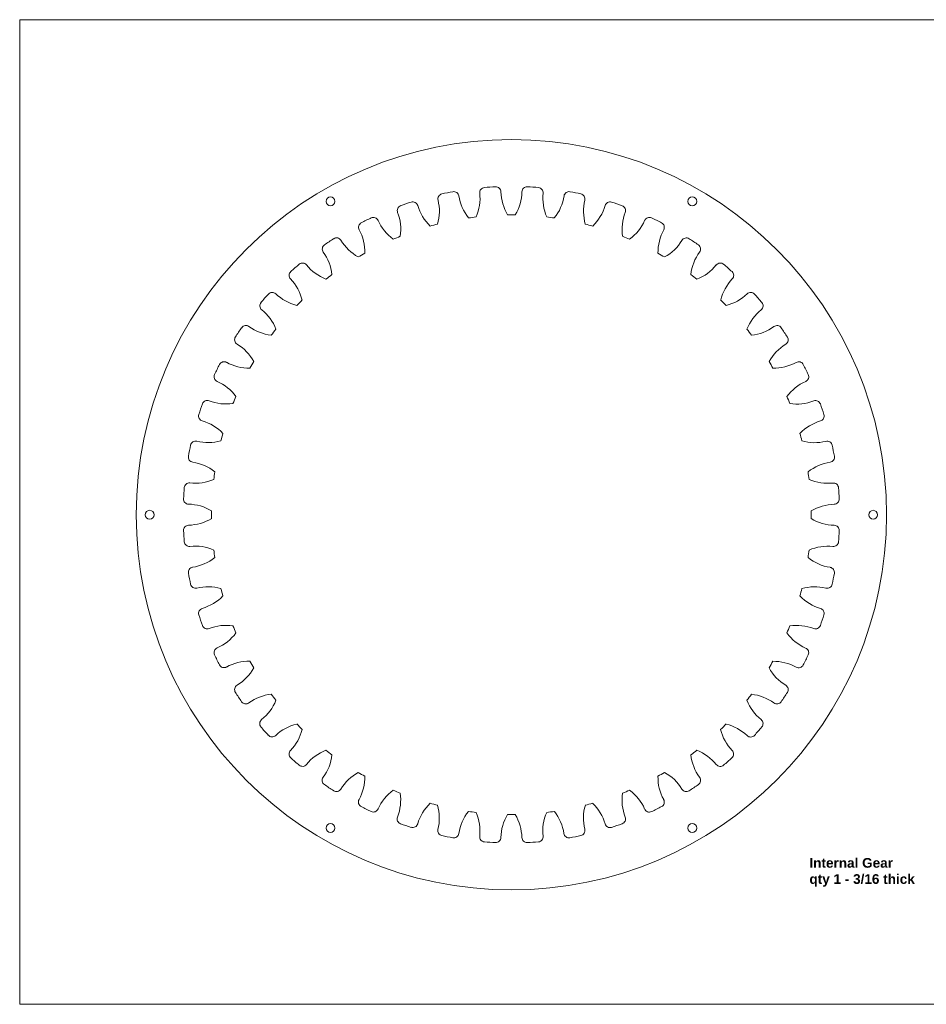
# Model space of a CAD drawing. Header units: inches. Extents: x 0 to 32.5, y 0 to 21.
# Tile 1 of 3: x 0 to 19.3, y 0 to 21. Entities that reach past the tile are written whole.
import ezdxf

# ---------------------------------------------------------------- set-up
doc = ezdxf.new("R2010")
doc.units = ezdxf.units.IN
doc.header["$MEASUREMENT"] = 0
doc.layers.add('CONTINUOUS', color=7, linetype='Continuous', lineweight=0)
doc.layers.add('VISIBLE', color=7, linetype='Continuous', lineweight=0)

# ---------------------------------------------------------------- blocks, each defined once
blk = doc.blocks.new('BLOCK7')
at = {"layer": 'CONTINUOUS'}
for p, q in [((32.5, 21), (0, 21)), ((0, 21), (0, 0)), ((0, 0), (32.5, 0))]:
    blk.add_line(p, q, dxfattribs=at)

msp = doc.modelspace()

# ---------------------------------------------------------------- linework, layer by layer
at = {"layer": 'VISIBLE'}
for centre, radius in [((10.489, 10.442), 8.002), ((6.631, 17.125), 0.0938), ((14.348, 17.125), 0.0938), ((2.773, 10.442), 0.0938), ((18.206, 10.442), 0.0938), ((6.631, 3.76), 0.0938), ((14.348, 3.76), 0.0938)]:
    msp.add_circle(centre, radius, dxfattribs=at)
for centre, radius, start, end in [((10.489, 10.442), 7.002, 92.7679, 94.7195), ((10.157, 17.327), 0.109, 1.4913, 92.7679), ((10.824, 17.327), 0.109, 87.2195, 179.0602), ((10.489, 10.442), 7.002, 85.2679, 87.2195), ((9.031, 17.179), 0.109, 102.2195, 194.0602), ((10.489, 10.442), 7.002, 100.2679, 102.2195), ((9.261, 17.224), 0.109, 8.9913, 100.2679), ((10.374, 17.401), 1.018, 188.9913, 218.1763), ((8.852, 17.188), 0.968, 335.8814, 6.5602), ((9.922, 17.311), 0.109, 94.7195, 186.5602), ((11.284, 17.356), 1.018, 181.4913, 210.6763), ((9.746, 17.344), 0.968, 328.3814, 359.0602), ((11.058, 17.311), 0.109, 353.9913, 85.2679), ((12.179, 17.193), 1.018, 173.9913, 203.1763), ((10.654, 17.382), 0.968, 320.8814, 351.5602), ((11.72, 17.224), 0.109, 79.7195, 171.5602), ((10.489, 10.442), 7.002, 77.7679, 79.7195), ((11.95, 17.178), 0.109, 346.4913, 77.7679), ((8.164, 16.931), 0.109, 109.7195, 201.5602), ((10.489, 10.442), 7.002, 107.7679, 109.7195), ((8.386, 17.006), 0.109, 16.4913, 107.7679), ((9.467, 17.326), 1.018, 196.4913, 225.6763), ((7.985, 16.917), 0.968, 343.3814, 14.0602), ((13.046, 16.915), 1.018, 166.4913, 195.6763), ((11.558, 17.302), 0.968, 313.3814, 344.0602), ((12.594, 17.006), 0.109, 72.2195, 164.0602), ((10.489, 10.442), 7.002, 70.2679, 72.2195), ((12.817, 16.93), 0.109, 338.9913, 70.2679), ((7.162, 16.535), 0.968, 350.8814, 21.5602), ((10.489, 23.786), 6.95, 269.3274, 270.6726), ((13.869, 16.526), 1.018, 158.9913, 188.1763), ((7.337, 16.572), 0.109, 117.2195, 209.0602), ((10.489, 10.442), 7.002, 115.2679, 117.2195), ((7.547, 16.675), 0.109, 23.9913, 115.2679), ((8.577, 17.134), 1.018, 203.9913, 233.1763), ((7.036, 23.332), 6.95, 284.3274, 285.6726), ((8.748, 23.672), 6.95, 276.8274, 278.1726), ((12.231, 23.672), 6.95, 261.8274, 263.1726), ((13.943, 23.332), 6.95, 254.3274, 255.6726), ((12.444, 17.103), 0.968, 305.8814, 336.5602), ((13.433, 16.675), 0.109, 64.7195, 156.5602), ((10.489, 10.442), 7.002, 62.7679, 64.7195), ((13.643, 16.571), 0.109, 331.4913, 62.7679), ((6.395, 16.048), 0.968, 358.3814, 29.0602), ((5.383, 22.77), 6.95, 291.8274, 293.1726), ((15.596, 22.77), 6.95, 246.8274, 248.1726), ((14.634, 16.033), 1.018, 151.4913, 180.6763), ((6.564, 16.108), 0.109, 124.7195, 216.5602), ((10.489, 10.442), 7.002, 122.7679, 124.7195), ((6.759, 16.238), 0.109, 31.4913, 122.7679), ((7.72, 16.827), 1.018, 211.4913, 240.6763), ((13.297, 16.791), 0.968, 298.3814, 329.0602), ((14.221, 16.237), 0.109, 57.2195, 149.0602), ((10.489, 10.442), 7.002, 55.2679, 57.2195), ((14.416, 16.107), 0.109, 323.9913, 55.2679), ((5.698, 15.466), 0.968, 5.8814, 36.5602), ((3.817, 21.998), 6.95, 299.3274, 300.6726), ((17.161, 21.998), 6.95, 239.3274, 240.6726), ((15.328, 15.444), 1.018, 143.9913, 173.1763), ((10.489, 10.442), 7.002, 130.2679, 132.2195), ((6.034, 15.701), 0.109, 38.9913, 130.2679), ((6.91, 16.411), 1.018, 218.9913, 248.1763), ((14.102, 16.37), 0.968, 290.8814, 321.5602), ((14.946, 15.7), 0.109, 49.7195, 141.5602), ((10.489, 10.442), 7.002, 47.7679, 49.7195), ((5.858, 15.547), 0.109, 132.2195, 224.0602), ((2.366, 21.029), 6.95, 306.8274, 308.1726), ((18.613, 21.029), 6.95, 231.8274, 233.1726), ((15.122, 15.546), 0.109, 316.4913, 47.7679), ((5.083, 14.797), 0.968, 13.3814, 44.0602), ((15.94, 14.77), 1.018, 136.4913, 165.6763), ((10.489, 10.442), 7.002, 137.7679, 139.7195), ((5.386, 15.075), 0.109, 46.4913, 137.7679), ((6.162, 15.893), 1.018, 226.4913, 255.6763), ((14.845, 15.848), 0.968, 283.3814, 314.0602), ((15.594, 15.074), 0.109, 42.2195, 134.0602), ((10.489, 10.442), 7.002, 40.2679, 42.2195), ((5.231, 14.898), 0.109, 139.7195, 231.5602), ((1.054, 19.878), 6.95, 314.3274, 315.6726), ((19.925, 19.878), 6.95, 224.3274, 225.6726), ((15.749, 14.897), 0.109, 308.9913, 40.2679), ((4.561, 14.054), 0.968, 20.8814, 51.5602), ((16.458, 14.021), 1.018, 128.9913, 158.1763), ((10.489, 10.442), 7.002, 145.2679, 147.2195), ((4.825, 14.369), 0.109, 53.9913, 145.2679), ((5.488, 15.281), 1.018, 233.9913, 263.1763), ((-0.097, 18.566), 6.95, 321.8274, 323.1726), ((21.076, 18.566), 6.95, 216.8274, 218.1726), ((15.513, 15.233), 0.968, 275.8814, 306.5602), ((16.155, 14.368), 0.109, 34.7195, 126.5602), ((10.489, 10.442), 7.002, 32.7679, 34.7195), ((4.694, 14.174), 0.109, 147.2195, 239.0602), ((4.14, 13.25), 0.968, 28.3814, 59.0602), ((16.874, 13.211), 1.018, 121.4913, 150.6763), ((16.285, 14.173), 0.109, 301.4913, 32.7679), ((4.361, 13.596), 0.109, 61.4913, 152.7679), ((4.899, 14.587), 1.018, 241.4913, 270.6763), ((-1.067, 17.114), 6.95, 329.3274, 330.6726), ((22.046, 17.114), 6.95, 209.3274, 210.6726), ((16.095, 14.537), 0.968, 268.3814, 299.0602), ((16.619, 13.595), 0.109, 27.2195, 119.0602), ((10.489, 10.442), 7.002, 152.7679, 154.7195), ((10.489, 10.442), 7.002, 25.2679, 27.2195), ((4.257, 13.386), 0.109, 154.7195, 246.5602), ((3.828, 12.397), 0.968, 35.8814, 66.5602), ((17.181, 12.354), 1.018, 113.9913, 143.1763), ((16.723, 13.384), 0.109, 293.9913, 25.2679), ((4.002, 12.769), 0.109, 68.9913, 160.2679), ((4.406, 13.822), 1.018, 248.9913, 278.1763), ((-1.839, 15.549), 6.95, 336.8274, 338.1726), ((22.818, 15.549), 6.95, 201.8274, 203.1726), ((16.582, 13.77), 0.968, 260.8814, 291.5602), ((16.978, 12.768), 0.109, 19.7195, 111.5602), ((10.489, 10.442), 7.002, 160.2679, 162.2195), ((10.489, 10.442), 7.002, 17.7679, 19.7195), ((3.926, 12.547), 0.109, 162.2195, 254.0602), ((3.63, 11.511), 0.968, 43.3814, 74.0602), ((17.373, 11.465), 1.018, 106.4913, 135.6763), ((17.053, 12.546), 0.109, 286.4913, 17.7679), ((3.753, 11.903), 0.109, 76.4913, 167.7679), ((4.017, 12.999), 1.018, 256.4913, 285.6763), ((-2.4, 13.896), 6.95, 344.3274, 345.6726), ((23.379, 13.896), 6.95, 194.3274, 195.6726), ((16.964, 12.946), 0.968, 253.3814, 284.0602), ((17.226, 11.901), 0.109, 12.2195, 104.0602), ((10.489, 10.442), 7.002, 167.7679, 169.7195), ((10.489, 10.442), 7.002, 10.2679, 12.2195), ((3.707, 11.672), 0.109, 169.7195, 261.5602), ((3.549, 10.606), 0.968, 50.8814, 81.5602), ((17.448, 10.557), 1.018, 98.9913, 128.1763), ((17.272, 11.671), 0.109, 278.9913, 10.2679), ((-2.74, 12.184), 6.95, 351.8274, 353.1726), ((23.719, 12.184), 6.95, 186.8274, 188.1726), ((3.738, 12.132), 1.018, 263.9913, 293.1763), ((17.236, 12.08), 0.968, 245.8814, 276.5602), ((10.489, 10.442), 7.002, 175.2679, 177.2195), ((3.62, 11.011), 0.109, 83.9913, 175.2679), ((17.359, 11.009), 0.109, 4.7195, 96.5602), ((10.489, 10.442), 7.002, 2.7679, 4.7195), ((3.605, 10.777), 0.109, 177.2195, 269.0602), ((17.374, 10.775), 0.109, 271.4913, 2.7679), ((3.587, 9.699), 0.968, 58.3814, 89.0602), ((-2.855, 10.442), 6.95, 359.3274, 0.6726), ((23.833, 10.442), 6.95, 179.3274, 180.6726), ((17.403, 9.648), 1.018, 91.4913, 120.6763), ((3.576, 11.236), 1.018, 271.4913, 300.6763), ((17.392, 11.185), 0.968, 238.3814, 269.0602), ((3.605, 10.109), 0.109, 91.4913, 182.7679), ((10.489, 10.442), 7.002, 182.7679, 184.7195), ((17.374, 10.108), 0.109, 357.2195, 89.0602), ((10.489, 10.442), 7.002, 355.2679, 357.2195), ((3.62, 9.875), 0.109, 184.7195, 276.5602), ((3.743, 8.805), 0.968, 65.8814, 96.5602), ((-2.74, 8.7), 6.95, 6.8274, 8.1726), ((23.719, 8.7), 6.95, 171.8274, 173.1726), ((17.241, 8.752), 1.018, 83.9913, 113.1763), ((17.359, 9.874), 0.109, 263.9913, 355.2679), ((3.531, 10.327), 1.018, 278.9913, 308.1763), ((17.43, 10.278), 0.968, 230.8814, 261.5602), ((3.707, 9.214), 0.109, 98.9913, 190.2679), ((17.271, 9.212), 0.109, 349.7195, 81.5602), ((10.489, 10.442), 7.002, 190.2679, 192.2195), ((10.489, 10.442), 7.002, 347.7679, 349.7195), ((3.753, 8.983), 0.109, 192.2195, 284.0602), ((4.015, 7.938), 0.968, 73.3814, 104.0602), ((-2.4, 6.989), 6.95, 14.3274, 15.6726), ((23.379, 6.989), 6.95, 164.3274, 165.6726), ((16.962, 7.886), 1.018, 76.4913, 105.6763), ((17.226, 8.982), 0.109, 256.4913, 347.7679), ((3.606, 9.42), 1.018, 286.4913, 315.6763), ((17.349, 9.374), 0.968, 223.3814, 254.0602), ((3.926, 8.339), 0.109, 106.4913, 197.7679), ((17.053, 8.337), 0.109, 342.2195, 74.0602), ((10.489, 10.442), 7.002, 197.7679, 199.7195), ((10.489, 10.442), 7.002, 340.2679, 342.2195), ((4.001, 8.117), 0.109, 199.7195, 291.5602), ((4.397, 7.114), 0.968, 80.8814, 111.5602), ((-1.839, 5.336), 6.95, 21.8274, 23.1726), ((22.818, 5.336), 6.95, 156.8274, 158.1726), ((16.573, 7.063), 1.018, 68.9913, 98.1763), ((16.977, 8.115), 0.109, 248.9913, 340.2679), ((3.798, 8.53), 1.018, 293.9913, 323.1763), ((17.151, 8.487), 0.968, 215.8814, 246.5602), ((4.256, 7.5), 0.109, 113.9913, 205.2679), ((16.722, 7.499), 0.109, 334.7195, 66.5602), ((10.489, 10.442), 7.002, 205.2679, 207.2195), ((10.489, 10.442), 7.002, 332.7679, 334.7195), ((4.36, 7.29), 0.109, 207.2195, 299.0602), ((4.884, 6.348), 0.968, 88.3814, 119.0602), ((4.105, 7.673), 1.018, 301.4913, 330.6763), ((-1.067, 3.77), 6.95, 29.3274, 30.6726), ((22.046, 3.77), 6.95, 149.3274, 150.6726), ((16.838, 7.635), 0.968, 208.3814, 239.0602), ((16.08, 6.298), 1.018, 61.4913, 90.6763), ((16.618, 7.288), 0.109, 241.4913, 332.7679), ((4.694, 6.712), 0.109, 121.4913, 212.7679), ((16.284, 6.71), 0.109, 327.2195, 59.0602), ((10.489, 10.442), 7.002, 212.7679, 214.7195), ((5.466, 5.651), 0.968, 95.8814, 126.5602), ((-0.097, 2.319), 6.95, 36.8274, 38.1726), ((21.076, 2.319), 6.95, 141.8274, 143.1726), ((15.491, 5.603), 1.018, 53.9913, 83.1763), ((10.489, 10.442), 7.002, 325.2679, 327.2195), ((4.824, 6.516), 0.109, 214.7195, 306.5602), ((4.521, 6.863), 1.018, 308.9913, 338.1763), ((16.418, 6.83), 0.968, 200.8814, 231.5602), ((16.154, 6.515), 0.109, 233.9913, 325.2679), ((5.23, 5.987), 0.109, 128.9913, 220.2679), ((10.489, 10.442), 7.002, 220.2679, 222.2195), ((6.134, 5.036), 0.968, 103.3814, 134.0602), ((1.054, 1.007), 6.95, 44.3274, 45.6726), ((19.925, 1.007), 6.95, 134.3274, 135.6726), ((14.817, 4.992), 1.018, 46.4913, 75.6763), ((10.489, 10.442), 7.002, 317.7679, 319.7195), ((15.748, 5.986), 0.109, 319.7195, 51.5602), ((5.385, 5.811), 0.109, 222.2195, 314.0602), ((5.039, 6.115), 1.018, 316.4913, 345.6763), ((15.895, 6.087), 0.968, 193.3814, 224.0602), ((15.593, 5.809), 0.109, 226.4913, 317.7679), ((5.857, 5.339), 0.109, 136.4913, 227.7679), ((10.489, 10.442), 7.002, 227.7679, 229.7195), ((6.877, 4.514), 0.968, 110.8814, 141.5602), ((5.651, 5.44), 1.018, 323.9913, 353.1763), ((2.366, -0.144), 6.95, 51.8274, 53.1726), ((18.613, -0.144), 6.95, 126.8274, 128.1726), ((15.281, 5.419), 0.968, 185.8814, 216.5602), ((14.068, 4.474), 1.018, 38.9913, 68.1763), ((10.489, 10.442), 7.002, 310.2679, 312.2195), ((15.121, 5.338), 0.109, 312.2195, 44.0602), ((6.033, 5.184), 0.109, 229.7195, 321.5602), ((14.945, 5.183), 0.109, 218.9913, 310.2679), ((6.562, 4.778), 0.109, 143.9913, 235.2679), ((7.682, 4.093), 0.968, 118.3814, 149.0602), ((3.817, -1.114), 6.95, 59.3274, 60.6726), ((6.345, 4.852), 1.018, 331.4913, 0.6763), ((17.161, -1.114), 6.95, 119.3274, 120.6726), ((14.584, 4.836), 0.968, 178.3814, 209.0602), ((13.259, 4.058), 1.018, 31.4913, 60.6763), ((14.415, 4.777), 0.109, 304.7195, 36.5602), ((10.489, 10.442), 7.002, 235.2679, 237.2195), ((10.489, 10.442), 7.002, 302.7679, 304.7195), ((6.758, 4.647), 0.109, 237.2195, 329.0602), ((8.535, 3.781), 0.968, 125.8814, 156.5602), ((5.383, -1.886), 6.95, 66.8274, 68.1726), ((7.11, 4.358), 1.018, 338.9913, 8.1763), ((13.817, 4.35), 0.968, 170.8814, 201.5602), ((15.596, -1.886), 6.95, 111.8274, 113.1726), ((12.402, 3.751), 1.018, 23.9913, 53.1763), ((14.22, 4.646), 0.109, 211.4913, 302.7679), ((7.335, 4.314), 0.109, 151.4913, 242.7679), ((10.489, 10.442), 7.002, 242.7679, 244.7195), ((9.421, 3.583), 0.968, 133.3814, 164.0602), ((7.036, -2.447), 6.95, 74.3274, 75.6726), ((7.933, 3.969), 1.018, 346.4913, 15.6763), ((12.994, 3.968), 0.968, 163.3814, 194.0602), ((13.943, -2.447), 6.95, 104.3274, 105.6726), ((11.512, 3.558), 1.018, 16.4913, 45.6763), ((10.489, 10.442), 7.002, 295.2679, 297.2195), ((13.642, 4.313), 0.109, 297.2195, 29.0602), ((7.546, 4.21), 0.109, 244.7195, 336.5602), ((8.162, 3.954), 0.109, 158.9913, 250.2679), ((10.325, 3.502), 0.968, 140.8814, 171.5602), ((8.748, -2.788), 6.95, 81.8274, 83.1726), ((8.8, 3.691), 1.018, 353.9913, 23.1763), ((11.233, 3.54), 0.968, 148.3814, 179.0602), ((10.489, -2.902), 6.95, 89.3274, 90.6726), ((9.695, 3.528), 1.018, 1.4913, 30.6763), ((12.127, 3.696), 0.968, 155.8814, 186.5602), ((12.231, -2.788), 6.95, 96.8274, 98.1726), ((10.605, 3.484), 1.018, 8.9913, 38.1763), ((12.815, 3.954), 0.109, 289.7195, 21.5602), ((13.432, 4.209), 0.109, 203.9913, 295.2679), ((10.489, 10.442), 7.002, 250.2679, 252.2195), ((8.385, 3.879), 0.109, 252.2195, 344.0602), ((12.593, 3.878), 0.109, 196.4913, 287.7679), ((10.489, 10.442), 7.002, 287.7679, 289.7195), ((9.029, 3.706), 0.109, 166.4913, 257.7679), ((10.489, 10.442), 7.002, 257.7679, 259.7195), ((9.259, 3.66), 0.109, 259.7195, 351.5602), ((9.921, 3.573), 0.109, 173.9913, 265.2679), ((11.057, 3.573), 0.109, 274.7195, 6.5602), ((11.718, 3.66), 0.109, 188.9913, 280.2679), ((10.489, 10.442), 7.002, 280.2679, 282.2195), ((11.948, 3.706), 0.109, 282.2195, 14.0602), ((10.489, 10.442), 7.002, 265.2679, 267.2195), ((10.155, 3.558), 0.109, 267.2195, 359.0602), ((10.822, 3.558), 0.109, 181.4913, 272.7679), ((10.489, 10.442), 7.002, 272.7679, 274.7195)]:
    msp.add_arc(centre, radius, start, end, dxfattribs=at)

# ---------------------------------------------------------------- block references
at = {"layer": 'CONTINUOUS'}
msp.add_blockref('BLOCK7', (0, 0), dxfattribs=at)

# ---------------------------------------------------------------- texts
at = {"layer": 'CONTINUOUS', "insert": (16.847, 3.12), "char_height": 0.20681, "attachment_point": 1}
msp.add_mtext('{\\fArial|b1|i0|c0|p0;\\C7;Internal Gear}{\\fArial|b1|i0|c0|p0;\\C7;\\Pqty 1 - 3/16 thick}{\\fArial|b0|i0|c0|p0;\\C7;\\H0.4375x;}', dxfattribs=at)

doc.saveas('drawing.dxf')
